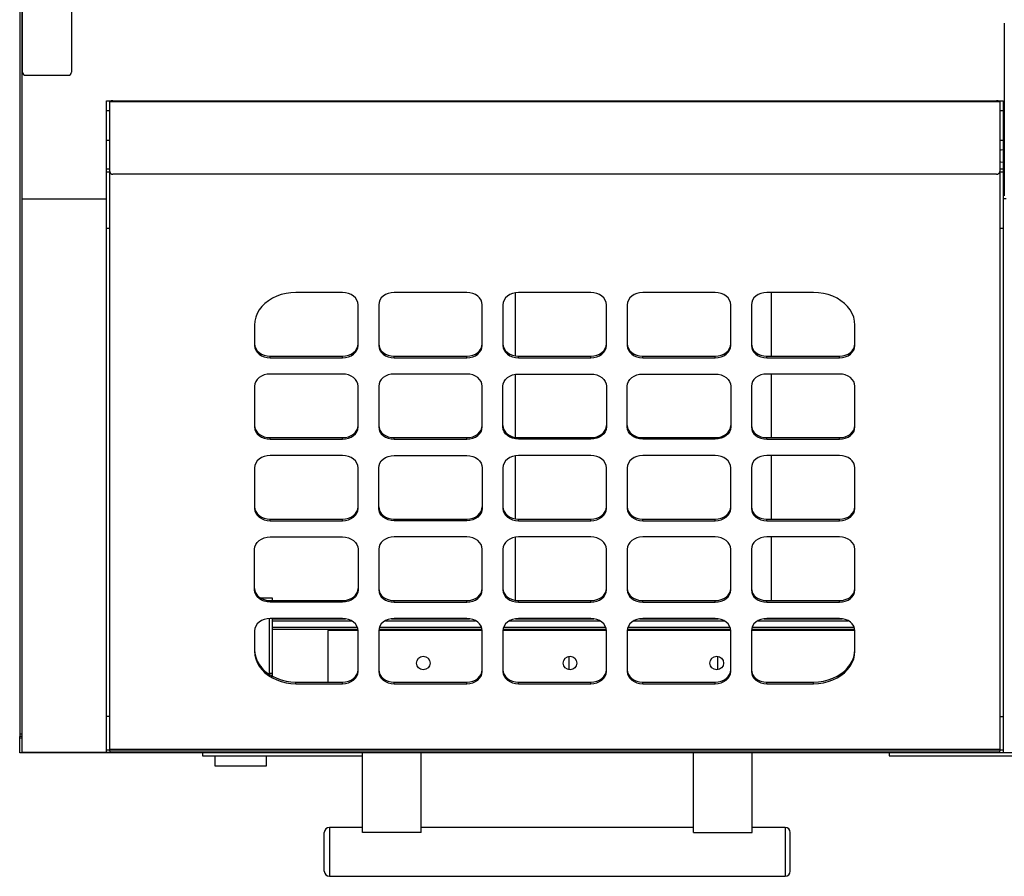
# Model space of a CAD drawing. Header units: inches. Extents: x -15.4 to 39.6, y -30.8 to 39.2.
# Tile 1 of 7: x -15.1 to 8.7, y -27.4 to -6.7. Entities that reach past the tile are written whole.
import ezdxf

# ---------------------------------------------------------------- set-up
doc = ezdxf.new("R2010")
doc.units = ezdxf.units.IN
doc.header["$MEASUREMENT"] = 0

msp = doc.modelspace()

# ---------------------------------------------------------------- linework, layer by layer
at = {"color": 7, "linetype": 'Continuous', "lineweight": 25}
for p, q in [((-15, -24.394), (-15, 35.579)), ((-15.063, 24), (-15.063, -24)), ((-14.992, -7.949), (-14.992, 13.547)), ((-13.811, -6.138), (-13.811, -7.949)), ((8.717, -6.768), (8.717, -10.941)), ((-13.89, -8.028), (-14.913, -8.028)), ((-12.969, -8.646), (8.685, -8.646)), ((-12.969, -24.394), (-12.969, -8.646)), ((-12.89, -24.348), (-12.89, -8.646)), ((8.606, -8.672), (-12.89, -8.672)), ((-12.811, -8.646), (8.528, -8.646)), ((-12.811, -8.646), (-12.811, -8.646)), ((8.528, -8.646), (8.528, -8.646)), ((8.606, -8.646), (8.606, -24.348)), ((8.685, -8.646), (8.685, -24.394)), ((-12.89, -8.885), (-12.969, -8.885)), ((8.685, -8.885), (8.606, -8.885)), ((-12.969, -9.593), (-12.89, -9.593)), ((8.606, -9.593), (8.685, -9.593)), ((-12.89, -10.296), (-12.969, -10.296)), ((-12.969, -10.359), (-12.89, -10.359)), ((8.528, -10.416), (-12.811, -10.416)), ((8.685, -10.296), (8.606, -10.296)), ((8.606, -10.359), (8.685, -10.359)), ((-15, -11.014), (-12.969, -11.014)), ((8.765, -11.014), (8.685, -11.014)), ((-12.89, -11.727), (-12.969, -11.727)), ((8.685, -11.727), (8.606, -11.727)), ((-7.267, -13.276), (-8.392, -13.276)), ((-4.267, -13.276), (-6.017, -13.276)), ((-3.091, -14.807), (-3.091, -13.282)), ((-1.267, -13.276), (-3.017, -13.276)), ((1.733, -13.276), (-0.017, -13.276)), ((4.108, -13.276), (2.983, -13.276)), ((3.091, -14.813), (3.091, -13.276)), ((-6.892, -14.556), (-6.892, -13.572)), ((-6.392, -13.572), (-6.392, -14.556)), ((-3.892, -14.556), (-3.892, -13.572)), ((-3.392, -13.572), (-3.392, -14.556)), ((-0.892, -14.556), (-0.892, -13.572)), ((-0.392, -13.572), (-0.392, -14.556)), ((2.108, -14.556), (2.108, -13.572)), ((2.608, -13.572), (2.608, -14.556)), ((-9.392, -14.064), (-9.392, -14.556)), ((5.108, -14.556), (5.108, -14.064)), ((-9.017, -14.852), (-9.017, -14.813)), ((-9.017, -14.813), (-7.267, -14.813)), ((-9.017, -14.852), (-7.267, -14.852)), ((-7.267, -14.852), (-7.267, -14.813)), ((-6.017, -14.852), (-6.017, -14.813)), ((-6.017, -14.813), (-4.267, -14.813)), ((-6.017, -14.852), (-4.267, -14.852)), ((-4.267, -14.852), (-4.267, -14.813)), ((-3.017, -14.852), (-3.017, -14.813)), ((-3.017, -14.813), (-1.267, -14.813)), ((-3.017, -14.852), (-1.267, -14.852)), ((-1.267, -14.852), (-1.267, -14.813)), ((-0.017, -14.852), (-0.017, -14.813)), ((-0.017, -14.813), (1.733, -14.813)), ((-0.017, -14.852), (1.733, -14.852)), ((1.733, -14.852), (1.733, -14.813)), ((2.983, -14.852), (2.983, -14.813)), ((2.983, -14.813), (4.733, -14.813)), ((2.983, -14.852), (4.733, -14.852)), ((4.733, -14.852), (4.733, -14.813)), ((-7.267, -15.245), (-9.017, -15.245)), ((-4.267, -15.245), (-6.017, -15.245)), ((-3.091, -16.776), (-3.091, -15.251)), ((-3.017, -15.245), (-1.267, -15.245)), ((-0.017, -15.245), (1.733, -15.245)), ((4.733, -15.245), (2.983, -15.245)), ((3.091, -16.782), (3.091, -15.245)), ((-9.392, -15.541), (-9.392, -16.525)), ((-6.892, -16.525), (-6.892, -15.541)), ((-6.392, -15.541), (-6.392, -16.525)), ((-3.892, -16.525), (-3.892, -15.541)), ((-3.392, -16.525), (-3.392, -15.541)), ((-0.892, -15.541), (-0.892, -16.525)), ((-0.392, -16.525), (-0.392, -15.541)), ((2.108, -15.541), (2.108, -16.525)), ((2.608, -15.541), (2.608, -16.525)), ((5.108, -16.525), (5.108, -15.541)), ((-9.017, -16.821), (-9.017, -16.782)), ((-9.017, -16.782), (-7.267, -16.782)), ((-9.017, -16.821), (-7.267, -16.821)), ((-7.267, -16.821), (-7.267, -16.782)), ((-6.017, -16.821), (-6.017, -16.782)), ((-6.017, -16.782), (-4.267, -16.782)), ((-6.017, -16.821), (-4.267, -16.821)), ((-4.267, -16.821), (-4.267, -16.782)), ((-3.017, -16.821), (-3.017, -16.782)), ((-3.017, -16.782), (-1.267, -16.782)), ((-1.267, -16.821), (-3.017, -16.821)), ((-1.267, -16.821), (-1.267, -16.782)), ((-0.017, -16.821), (-0.017, -16.782)), ((-0.017, -16.782), (1.733, -16.782)), ((1.733, -16.821), (-0.017, -16.821)), ((1.733, -16.821), (1.733, -16.782)), ((2.983, -16.821), (2.983, -16.782)), ((2.983, -16.782), (4.733, -16.782)), ((2.983, -16.821), (4.733, -16.821)), ((4.733, -16.821), (4.733, -16.782)), ((-7.267, -17.214), (-9.017, -17.214)), ((-6.017, -17.214), (-4.267, -17.214)), ((-3.091, -18.745), (-3.091, -17.22)), ((-1.267, -17.214), (-3.017, -17.214)), ((1.733, -17.214), (-0.017, -17.214)), ((4.733, -17.214), (2.983, -17.214)), ((3.091, -18.751), (3.091, -17.214)), ((-9.392, -17.51), (-9.392, -18.494)), ((-6.892, -18.494), (-6.892, -17.51)), ((-6.392, -18.494), (-6.392, -17.51)), ((-3.892, -17.51), (-3.892, -18.494)), ((-3.392, -17.51), (-3.392, -18.494)), ((-0.892, -18.494), (-0.892, -17.51)), ((-0.392, -17.51), (-0.392, -18.494)), ((2.108, -18.494), (2.108, -17.51)), ((2.608, -17.51), (2.608, -18.494)), ((5.108, -18.494), (5.108, -17.51)), ((-9.017, -18.79), (-9.017, -18.751)), ((-9.017, -18.751), (-7.267, -18.751)), ((-7.267, -18.79), (-7.267, -18.751)), ((-6.017, -18.79), (-6.017, -18.751)), ((-6.017, -18.751), (-4.267, -18.751)), ((-4.267, -18.79), (-4.267, -18.751)), ((-3.017, -18.79), (-3.017, -18.751)), ((-3.017, -18.751), (-1.267, -18.751)), ((-1.267, -18.79), (-1.267, -18.751)), ((-0.017, -18.79), (-0.017, -18.751)), ((-0.017, -18.751), (1.733, -18.751)), ((1.733, -18.79), (1.733, -18.751)), ((2.983, -18.79), (2.983, -18.751)), ((2.983, -18.751), (4.733, -18.751)), ((4.733, -18.79), (4.733, -18.751)), ((-9.017, -18.79), (-7.267, -18.79)), ((-4.267, -18.79), (-6.017, -18.79)), ((-3.017, -18.79), (-1.267, -18.79)), ((-0.017, -18.79), (1.733, -18.79)), ((2.983, -18.79), (4.733, -18.79)), ((-9.017, -19.183), (-7.267, -19.183)), ((-4.267, -19.183), (-6.017, -19.183)), ((-3.091, -20.714), (-3.091, -19.189)), ((-1.267, -19.183), (-3.017, -19.183)), ((1.733, -19.183), (-0.017, -19.183)), ((4.733, -19.183), (2.983, -19.183)), ((3.091, -20.72), (3.091, -19.183)), ((-9.392, -20.463), (-9.392, -19.479)), ((-6.892, -19.479), (-6.892, -20.463)), ((-6.392, -19.479), (-6.392, -20.463)), ((-3.892, -20.463), (-3.892, -19.479)), ((-3.392, -19.479), (-3.392, -20.463)), ((-0.892, -20.463), (-0.892, -19.479)), ((-0.392, -19.479), (-0.392, -20.463)), ((2.108, -20.463), (2.108, -19.479)), ((2.608, -19.479), (2.608, -20.463)), ((5.108, -20.463), (5.108, -19.479)), ((-9.259, -20.65), (-8.965, -20.65)), ((-8.965, -20.65), (-8.965, -20.72)), ((-9.017, -20.759), (-9.017, -20.72)), ((-9.017, -20.72), (-7.267, -20.72)), ((-7.267, -20.759), (-9.017, -20.759)), ((-7.267, -20.759), (-7.267, -20.72)), ((-6.017, -20.759), (-6.017, -20.72)), ((-6.017, -20.72), (-4.267, -20.72)), ((-6.017, -20.759), (-4.267, -20.759)), ((-4.267, -20.759), (-4.267, -20.72)), ((-3.017, -20.759), (-3.017, -20.72)), ((-3.017, -20.72), (-1.267, -20.72)), ((-3.017, -20.759), (-1.267, -20.759)), ((-1.267, -20.759), (-1.267, -20.72)), ((-0.017, -20.759), (-0.017, -20.72)), ((-0.017, -20.72), (1.733, -20.72)), ((-0.017, -20.759), (1.733, -20.759)), ((1.733, -20.759), (1.733, -20.72)), ((2.983, -20.759), (2.983, -20.72)), ((2.983, -20.72), (4.733, -20.72)), ((2.983, -20.759), (4.733, -20.759)), ((4.733, -20.759), (4.733, -20.72)), ((-9.028, -22.509), (-9.028, -21.152)), ((-7.267, -21.152), (-9.017, -21.152)), ((-8.965, -21.152), (-8.965, -22.547)), ((-8.965, -21.157), (-7.197, -21.157)), ((-6.087, -21.157), (-4.197, -21.157)), ((-4.267, -21.152), (-6.017, -21.152)), ((-3.087, -21.157), (-1.197, -21.157)), ((-1.267, -21.152), (-3.017, -21.152)), ((-0.087, -21.157), (1.803, -21.157)), ((1.733, -21.152), (-0.017, -21.152)), ((2.913, -21.157), (4.803, -21.157)), ((4.733, -21.152), (2.983, -21.152)), ((-8.965, -21.205), (-7.053, -21.205)), ((-6.905, -21.37), (-8.965, -21.37)), ((-3.905, -21.37), (-6.379, -21.37)), ((-6.23, -21.205), (-4.053, -21.205)), ((-0.905, -21.37), (-3.379, -21.37)), ((-3.23, -21.205), (-1.053, -21.205)), ((2.095, -21.37), (-0.379, -21.37)), ((-0.23, -21.205), (1.947, -21.205)), ((5.095, -21.37), (2.621, -21.37)), ((2.77, -21.205), (4.947, -21.205)), ((-9.392, -21.448), (-9.392, -21.94)), ((-8.965, -21.409), (-6.895, -21.409)), ((-7.625, -21.443), (-7.625, -22.689)), ((-6.892, -21.443), (-7.625, -21.443)), ((-6.892, -22.432), (-6.892, -21.448)), ((-3.892, -21.443), (-6.392, -21.443)), ((-6.392, -21.448), (-6.392, -22.432)), ((-6.389, -21.409), (-3.895, -21.409)), ((-3.892, -22.432), (-3.892, -21.448)), ((-0.892, -21.443), (-3.392, -21.443)), ((-3.392, -21.448), (-3.392, -22.432)), ((-3.389, -21.409), (-0.895, -21.409)), ((-0.892, -22.432), (-0.892, -21.448)), ((2.108, -21.443), (-0.392, -21.443)), ((-0.392, -21.448), (-0.392, -22.432)), ((-0.389, -21.409), (2.105, -21.409)), ((2.108, -22.432), (2.108, -21.448)), ((5.108, -21.443), (2.608, -21.443)), ((2.608, -21.448), (2.608, -22.432)), ((2.611, -21.409), (5.105, -21.409)), ((5.108, -21.94), (5.108, -21.448)), ((-1.797, -22.065), (-1.797, -22.391)), ((1.797, -22.391), (1.797, -22.065)), ((-8.965, -22.48), (-9.028, -22.48)), ((-9.003, -22.525), (-8.965, -22.525)), ((-8.392, -22.727), (-8.392, -22.689)), ((-8.392, -22.689), (-7.267, -22.689)), ((-8.392, -22.727), (-7.267, -22.727)), ((-7.267, -22.727), (-7.267, -22.689)), ((-6.017, -22.727), (-6.017, -22.689)), ((-6.017, -22.689), (-4.267, -22.689)), ((-6.017, -22.727), (-4.267, -22.727)), ((-4.267, -22.727), (-4.267, -22.689)), ((-3.017, -22.727), (-3.017, -22.689)), ((-3.017, -22.689), (-1.267, -22.689)), ((-3.017, -22.727), (-1.267, -22.727)), ((-1.267, -22.727), (-1.267, -22.689)), ((-0.017, -22.727), (-0.017, -22.689)), ((-0.017, -22.689), (1.733, -22.689)), ((-0.017, -22.727), (1.733, -22.727)), ((1.733, -22.727), (1.733, -22.689)), ((2.983, -22.727), (2.983, -22.689)), ((2.983, -22.689), (4.108, -22.689)), ((2.983, -22.727), (4.108, -22.727)), ((4.108, -22.727), (4.108, -22.689)), ((-12.89, -23.524), (-12.969, -23.524)), ((8.606, -23.524), (8.685, -23.524)), ((-15.063, -23.941), (-15, -23.941)), ((-15, -24), (-15.063, -24)), ((-15.059, -24.398), (-15.059, -24)), ((-15.059, -24.039), (-15, -24.039)), ((-6.787, -24.398), (-15.059, -24.398)), ((-12.895, -24.394), (-15, -24.394)), ((-12.89, -24.331), (-12.969, -24.331)), ((8.606, -24.318), (-12.89, -24.318)), ((-12.89, -24.348), (8.606, -24.348)), ((-12.89, -24.356), (-12.89, -24.39)), ((-12.89, -24.39), (8.606, -24.39)), ((-10.652, -24.398), (-10.652, -24.467)), ((-10.652, -24.467), (-6.787, -24.467)), ((-10.353, -24.467), (-10.353, -24.71)), ((-9.103, -24.71), (-9.103, -24.467)), ((-6.787, -26.325), (-6.787, -24.39)), ((-5.37, -26.325), (-5.37, -24.39)), ((1.213, -24.398), (-5.37, -24.398)), ((1.213, -26.325), (1.213, -24.39)), ((2.63, -26.325), (2.63, -24.39)), ((11.67, -24.398), (2.63, -24.398)), ((5.939, -24.398), (5.939, -24.467)), ((5.939, -24.467), (10.663, -24.467)), ((8.685, -24.331), (8.606, -24.331)), ((8.606, -24.39), (8.606, -24.355)), ((8.612, -24.394), (11.666, -24.394)), ((-10.353, -24.71), (-9.103, -24.71)), ((-7.706, -27.257), (-7.706, -26.326)), ((-7.581, -26.201), (-7.581, -27.382)), ((-6.787, -26.201), (-7.579, -26.201)), ((-7.579, -26.201), (-7.579, -27.382)), ((-5.37, -26.325), (-6.787, -26.325)), ((1.213, -26.201), (-5.37, -26.201)), ((1.213, -26.325), (2.63, -26.325)), ((3.421, -26.201), (2.63, -26.201)), ((3.421, -26.201), (3.421, -27.382)), ((3.423, -26.201), (3.423, -27.382)), ((3.548, -27.257), (3.548, -26.326)), ((-7.579, -27.382), (3.421, -27.382))]:
    msp.add_line(p, q, dxfattribs=at)
at = {"color": 7, "linetype": 'Continuous', "lineweight": 25, "flags": 128}
for points in [[(8.606, -9.844), (8.636, -9.831), (8.685, -9.823)], [(8.685, -10.138), (8.636, -10.13), (8.606, -10.117)], [(-8.392, -13.276), (-8.512, -13.282), (-8.631, -13.299), (-8.746, -13.327), (-8.856, -13.367), (-8.96, -13.416), (-9.055, -13.474), (-9.14, -13.542), (-9.215, -13.617), (-9.277, -13.698), (-9.327, -13.785), (-9.363, -13.875), (-9.384, -13.969), (-9.392, -14.064)], [(-6.892, -13.572), (-6.899, -13.514), (-6.92, -13.459), (-6.955, -13.408), (-7.002, -13.363), (-7.058, -13.326), (-7.123, -13.299), (-7.194, -13.282), (-7.267, -13.276)], [(-6.017, -13.276), (-6.09, -13.282), (-6.16, -13.299), (-6.225, -13.326), (-6.282, -13.363), (-6.329, -13.408), (-6.363, -13.459), (-6.385, -13.514), (-6.392, -13.572)], [(-3.892, -13.572), (-3.899, -13.514), (-3.92, -13.459), (-3.955, -13.408), (-4.002, -13.363), (-4.058, -13.326), (-4.123, -13.299), (-4.194, -13.282), (-4.267, -13.276)], [(-3.017, -13.276), (-3.09, -13.282), (-3.16, -13.299), (-3.225, -13.326), (-3.282, -13.363), (-3.329, -13.408), (-3.363, -13.459), (-3.385, -13.514), (-3.392, -13.572)], [(-0.892, -13.572), (-0.899, -13.514), (-0.92, -13.459), (-0.955, -13.408), (-1.002, -13.363), (-1.058, -13.326), (-1.123, -13.299), (-1.194, -13.282), (-1.267, -13.276)], [(-0.017, -13.276), (-0.09, -13.282), (-0.16, -13.299), (-0.225, -13.326), (-0.282, -13.363), (-0.329, -13.408), (-0.363, -13.459), (-0.385, -13.514), (-0.392, -13.572)], [(2.108, -13.572), (2.101, -13.514), (2.08, -13.459), (2.045, -13.408), (1.998, -13.363), (1.942, -13.326), (1.877, -13.299), (1.806, -13.282), (1.733, -13.276)], [(2.983, -13.276), (2.91, -13.282), (2.84, -13.299), (2.775, -13.326), (2.718, -13.363), (2.671, -13.408), (2.637, -13.459), (2.615, -13.514), (2.608, -13.572)], [(5.108, -14.064), (5.101, -13.969), (5.079, -13.875), (5.043, -13.785), (4.994, -13.698), (4.931, -13.617), (4.857, -13.542), (4.771, -13.474), (4.676, -13.416), (4.573, -13.367), (4.463, -13.327), (4.348, -13.299), (4.229, -13.282), (4.108, -13.276)], [(-9.392, -14.517), (-9.385, -14.575), (-9.363, -14.63), (-9.329, -14.681), (-9.282, -14.726), (-9.225, -14.763), (-9.16, -14.79), (-9.09, -14.807), (-9.017, -14.813)], [(-9.392, -14.556), (-9.385, -14.614), (-9.363, -14.669), (-9.329, -14.72), (-9.282, -14.765), (-9.225, -14.802), (-9.16, -14.829), (-9.09, -14.846), (-9.017, -14.852)], [(-7.267, -14.813), (-7.194, -14.807), (-7.123, -14.79), (-7.058, -14.763), (-7.002, -14.726), (-6.955, -14.681), (-6.92, -14.63), (-6.899, -14.575), (-6.892, -14.517)], [(-7.267, -14.852), (-7.194, -14.846), (-7.123, -14.829), (-7.058, -14.802), (-7.002, -14.765), (-6.955, -14.72), (-6.92, -14.669), (-6.899, -14.614), (-6.892, -14.556)], [(-6.392, -14.517), (-6.385, -14.575), (-6.363, -14.63), (-6.329, -14.681), (-6.282, -14.726), (-6.225, -14.763), (-6.16, -14.79), (-6.09, -14.807), (-6.017, -14.813)], [(-6.392, -14.556), (-6.385, -14.614), (-6.363, -14.669), (-6.329, -14.72), (-6.282, -14.765), (-6.225, -14.802), (-6.16, -14.829), (-6.09, -14.846), (-6.017, -14.852)], [(-4.267, -14.813), (-4.194, -14.807), (-4.123, -14.79), (-4.058, -14.763), (-4.002, -14.726), (-3.955, -14.681), (-3.92, -14.63), (-3.899, -14.575), (-3.892, -14.517)], [(-4.267, -14.852), (-4.194, -14.846), (-4.123, -14.829), (-4.058, -14.802), (-4.002, -14.765), (-3.955, -14.72), (-3.92, -14.669), (-3.899, -14.614), (-3.892, -14.556)], [(-3.392, -14.517), (-3.385, -14.575), (-3.363, -14.63), (-3.329, -14.681), (-3.282, -14.726), (-3.225, -14.763), (-3.16, -14.79), (-3.09, -14.807), (-3.017, -14.813)], [(-3.392, -14.556), (-3.385, -14.614), (-3.363, -14.669), (-3.329, -14.72), (-3.282, -14.765), (-3.225, -14.802), (-3.16, -14.829), (-3.09, -14.846), (-3.017, -14.852)], [(-1.267, -14.813), (-1.194, -14.807), (-1.123, -14.79), (-1.058, -14.763), (-1.002, -14.726), (-0.955, -14.681), (-0.92, -14.63), (-0.899, -14.575), (-0.892, -14.517)], [(-1.267, -14.852), (-1.194, -14.846), (-1.123, -14.829), (-1.058, -14.802), (-1.002, -14.765), (-0.955, -14.72), (-0.92, -14.669), (-0.899, -14.614), (-0.892, -14.556)], [(-0.392, -14.517), (-0.385, -14.575), (-0.363, -14.63), (-0.329, -14.681), (-0.282, -14.726), (-0.225, -14.763), (-0.16, -14.79), (-0.09, -14.807), (-0.017, -14.813)], [(-0.392, -14.556), (-0.385, -14.614), (-0.363, -14.669), (-0.329, -14.72), (-0.282, -14.765), (-0.225, -14.802), (-0.16, -14.829), (-0.09, -14.846), (-0.017, -14.852)], [(1.733, -14.813), (1.806, -14.807), (1.877, -14.79), (1.942, -14.763), (1.998, -14.726), (2.045, -14.681), (2.08, -14.63), (2.101, -14.575), (2.108, -14.517)], [(1.733, -14.852), (1.806, -14.846), (1.877, -14.829), (1.942, -14.802), (1.998, -14.765), (2.045, -14.72), (2.08, -14.669), (2.101, -14.614), (2.108, -14.556)], [(2.608, -14.517), (2.615, -14.575), (2.637, -14.63), (2.671, -14.681), (2.718, -14.726), (2.775, -14.763), (2.84, -14.79), (2.91, -14.807), (2.983, -14.813)], [(2.608, -14.556), (2.615, -14.614), (2.637, -14.669), (2.671, -14.72), (2.718, -14.765), (2.775, -14.802), (2.84, -14.829), (2.91, -14.846), (2.983, -14.852)], [(4.733, -14.813), (4.806, -14.807), (4.877, -14.79), (4.942, -14.763), (4.998, -14.726), (5.045, -14.681), (5.08, -14.63), (5.101, -14.575), (5.108, -14.517)], [(4.733, -14.852), (4.806, -14.846), (4.877, -14.829), (4.942, -14.802), (4.998, -14.765), (5.045, -14.72), (5.08, -14.669), (5.101, -14.614), (5.108, -14.556)], [(-9.017, -15.245), (-9.09, -15.251), (-9.16, -15.268), (-9.225, -15.295), (-9.282, -15.332), (-9.329, -15.377), (-9.363, -15.428), (-9.385, -15.483), (-9.392, -15.541)], [(-6.892, -15.541), (-6.899, -15.483), (-6.92, -15.428), (-6.955, -15.377), (-7.002, -15.332), (-7.058, -15.295), (-7.123, -15.268), (-7.194, -15.251), (-7.267, -15.245)], [(-6.017, -15.245), (-6.09, -15.251), (-6.16, -15.268), (-6.225, -15.295), (-6.282, -15.332), (-6.329, -15.377), (-6.363, -15.428), (-6.385, -15.483), (-6.392, -15.541)], [(-3.892, -15.541), (-3.899, -15.483), (-3.92, -15.428), (-3.955, -15.377), (-4.002, -15.332), (-4.058, -15.295), (-4.123, -15.268), (-4.194, -15.251), (-4.267, -15.245)], [(-3.392, -15.541), (-3.385, -15.483), (-3.363, -15.428), (-3.329, -15.377), (-3.282, -15.332), (-3.225, -15.295), (-3.16, -15.268), (-3.09, -15.251), (-3.017, -15.245)], [(-1.267, -15.245), (-1.194, -15.251), (-1.123, -15.268), (-1.058, -15.295), (-1.002, -15.332), (-0.955, -15.377), (-0.92, -15.428), (-0.899, -15.483), (-0.892, -15.541)], [(-0.392, -15.541), (-0.385, -15.483), (-0.363, -15.428), (-0.329, -15.377), (-0.282, -15.332), (-0.225, -15.295), (-0.16, -15.268), (-0.09, -15.251), (-0.017, -15.245)], [(1.733, -15.245), (1.806, -15.251), (1.877, -15.268), (1.942, -15.295), (1.998, -15.332), (2.045, -15.377), (2.08, -15.428), (2.101, -15.483), (2.108, -15.541)], [(2.983, -15.245), (2.91, -15.251), (2.84, -15.268), (2.775, -15.295), (2.718, -15.332), (2.671, -15.377), (2.637, -15.428), (2.615, -15.483), (2.608, -15.541)], [(5.108, -15.541), (5.101, -15.483), (5.08, -15.428), (5.045, -15.377), (4.998, -15.332), (4.942, -15.295), (4.877, -15.268), (4.806, -15.251), (4.733, -15.245)], [(-9.392, -16.486), (-9.385, -16.544), (-9.363, -16.599), (-9.329, -16.65), (-9.282, -16.695), (-9.225, -16.732), (-9.16, -16.759), (-9.09, -16.776), (-9.017, -16.782)], [(-9.392, -16.525), (-9.385, -16.583), (-9.363, -16.638), (-9.329, -16.689), (-9.282, -16.734), (-9.225, -16.771), (-9.16, -16.798), (-9.09, -16.815), (-9.017, -16.821)], [(-7.267, -16.782), (-7.194, -16.776), (-7.123, -16.759), (-7.058, -16.732), (-7.002, -16.695), (-6.955, -16.65), (-6.92, -16.599), (-6.899, -16.544), (-6.892, -16.486)], [(-7.267, -16.821), (-7.194, -16.815), (-7.123, -16.798), (-7.058, -16.771), (-7.002, -16.734), (-6.955, -16.689), (-6.92, -16.638), (-6.899, -16.583), (-6.892, -16.525)], [(-6.392, -16.486), (-6.385, -16.544), (-6.363, -16.599), (-6.329, -16.65), (-6.282, -16.695), (-6.225, -16.732), (-6.16, -16.759), (-6.09, -16.776), (-6.017, -16.782)], [(-6.392, -16.525), (-6.385, -16.583), (-6.363, -16.638), (-6.329, -16.689), (-6.282, -16.734), (-6.225, -16.771), (-6.16, -16.798), (-6.09, -16.815), (-6.017, -16.821)], [(-4.267, -16.782), (-4.194, -16.776), (-4.123, -16.759), (-4.058, -16.732), (-4.002, -16.695), (-3.955, -16.65), (-3.92, -16.599), (-3.899, -16.544), (-3.892, -16.486)], [(-4.267, -16.821), (-4.194, -16.815), (-4.123, -16.798), (-4.058, -16.771), (-4.002, -16.734), (-3.955, -16.689), (-3.92, -16.638), (-3.899, -16.583), (-3.892, -16.525)], [(-3.392, -16.486), (-3.385, -16.544), (-3.363, -16.599), (-3.329, -16.65), (-3.282, -16.695), (-3.225, -16.732), (-3.16, -16.759), (-3.09, -16.776), (-3.017, -16.782)], [(-3.017, -16.821), (-3.09, -16.815), (-3.16, -16.798), (-3.225, -16.771), (-3.282, -16.734), (-3.329, -16.689), (-3.363, -16.638), (-3.385, -16.583), (-3.392, -16.525)], [(-1.267, -16.782), (-1.194, -16.776), (-1.123, -16.759), (-1.058, -16.732), (-1.002, -16.695), (-0.955, -16.65), (-0.92, -16.599), (-0.899, -16.544), (-0.892, -16.486)], [(-0.892, -16.525), (-0.899, -16.583), (-0.92, -16.638), (-0.955, -16.689), (-1.002, -16.734), (-1.058, -16.771), (-1.123, -16.798), (-1.194, -16.815), (-1.267, -16.821)], [(-0.392, -16.486), (-0.385, -16.544), (-0.363, -16.599), (-0.329, -16.65), (-0.282, -16.695), (-0.225, -16.732), (-0.16, -16.759), (-0.09, -16.776), (-0.017, -16.782)], [(-0.017, -16.821), (-0.09, -16.815), (-0.16, -16.798), (-0.225, -16.771), (-0.282, -16.734), (-0.329, -16.689), (-0.363, -16.638), (-0.385, -16.583), (-0.392, -16.525)], [(1.733, -16.782), (1.806, -16.776), (1.877, -16.759), (1.942, -16.732), (1.998, -16.695), (2.045, -16.65), (2.08, -16.599), (2.101, -16.544), (2.108, -16.486)], [(2.108, -16.525), (2.101, -16.583), (2.08, -16.638), (2.045, -16.689), (1.998, -16.734), (1.942, -16.771), (1.877, -16.798), (1.806, -16.815), (1.733, -16.821)], [(2.608, -16.486), (2.615, -16.544), (2.637, -16.599), (2.671, -16.65), (2.718, -16.695), (2.775, -16.732), (2.84, -16.759), (2.91, -16.776), (2.983, -16.782)], [(2.608, -16.525), (2.615, -16.583), (2.637, -16.638), (2.671, -16.689), (2.718, -16.734), (2.775, -16.771), (2.84, -16.798), (2.91, -16.815), (2.983, -16.821)], [(4.733, -16.782), (4.806, -16.776), (4.877, -16.759), (4.942, -16.732), (4.998, -16.695), (5.045, -16.65), (5.08, -16.599), (5.101, -16.544), (5.108, -16.486)], [(4.733, -16.821), (4.806, -16.815), (4.877, -16.798), (4.942, -16.771), (4.998, -16.734), (5.045, -16.689), (5.08, -16.638), (5.101, -16.583), (5.108, -16.525)], [(-9.017, -17.214), (-9.09, -17.22), (-9.16, -17.237), (-9.225, -17.264), (-9.282, -17.301), (-9.329, -17.346), (-9.363, -17.397), (-9.385, -17.452), (-9.392, -17.51)], [(-6.892, -17.51), (-6.899, -17.452), (-6.92, -17.397), (-6.955, -17.346), (-7.002, -17.301), (-7.058, -17.264), (-7.123, -17.237), (-7.194, -17.22), (-7.267, -17.214)], [(-6.392, -17.51), (-6.385, -17.452), (-6.363, -17.397), (-6.329, -17.346), (-6.282, -17.301), (-6.225, -17.264), (-6.16, -17.237), (-6.09, -17.22), (-6.017, -17.214)], [(-4.267, -17.214), (-4.194, -17.22), (-4.123, -17.237), (-4.058, -17.264), (-4.002, -17.301), (-3.955, -17.346), (-3.92, -17.397), (-3.899, -17.452), (-3.892, -17.51)], [(-3.017, -17.214), (-3.09, -17.22), (-3.16, -17.237), (-3.225, -17.264), (-3.282, -17.301), (-3.329, -17.346), (-3.363, -17.397), (-3.385, -17.452), (-3.392, -17.51)], [(-0.892, -17.51), (-0.899, -17.452), (-0.92, -17.397), (-0.955, -17.346), (-1.002, -17.301), (-1.058, -17.264), (-1.123, -17.237), (-1.194, -17.22), (-1.267, -17.214)], [(-0.017, -17.214), (-0.09, -17.22), (-0.16, -17.237), (-0.225, -17.264), (-0.282, -17.301), (-0.329, -17.346), (-0.363, -17.397), (-0.385, -17.452), (-0.392, -17.51)], [(2.108, -17.51), (2.101, -17.452), (2.08, -17.397), (2.045, -17.346), (1.998, -17.301), (1.942, -17.264), (1.877, -17.237), (1.806, -17.22), (1.733, -17.214)], [(2.983, -17.214), (2.91, -17.22), (2.84, -17.237), (2.775, -17.264), (2.718, -17.301), (2.671, -17.346), (2.637, -17.397), (2.615, -17.452), (2.608, -17.51)], [(5.108, -17.51), (5.101, -17.452), (5.08, -17.397), (5.045, -17.346), (4.998, -17.301), (4.942, -17.264), (4.877, -17.237), (4.806, -17.22), (4.733, -17.214)], [(-9.392, -18.455), (-9.385, -18.513), (-9.363, -18.568), (-9.329, -18.619), (-9.282, -18.664), (-9.225, -18.701), (-9.16, -18.728), (-9.09, -18.745), (-9.017, -18.751)], [(-9.392, -18.494), (-9.385, -18.552), (-9.363, -18.607), (-9.329, -18.658), (-9.282, -18.703), (-9.225, -18.74), (-9.16, -18.767), (-9.09, -18.784), (-9.017, -18.79)], [(-7.267, -18.751), (-7.194, -18.745), (-7.123, -18.728), (-7.058, -18.701), (-7.002, -18.664), (-6.955, -18.619), (-6.92, -18.568), (-6.899, -18.513), (-6.892, -18.455)], [(-7.267, -18.79), (-7.194, -18.784), (-7.123, -18.767), (-7.058, -18.74), (-7.002, -18.703), (-6.955, -18.658), (-6.92, -18.607), (-6.899, -18.552), (-6.892, -18.494)], [(-6.392, -18.455), (-6.385, -18.513), (-6.363, -18.568), (-6.329, -18.619), (-6.282, -18.664), (-6.225, -18.701), (-6.16, -18.728), (-6.09, -18.745), (-6.017, -18.751)], [(-6.017, -18.79), (-6.09, -18.784), (-6.16, -18.767), (-6.225, -18.74), (-6.282, -18.703), (-6.329, -18.658), (-6.363, -18.607), (-6.385, -18.552), (-6.392, -18.494)], [(-4.267, -18.751), (-4.194, -18.745), (-4.123, -18.728), (-4.058, -18.701), (-4.002, -18.664), (-3.955, -18.619), (-3.92, -18.568), (-3.899, -18.513), (-3.892, -18.455)], [(-3.892, -18.494), (-3.899, -18.552), (-3.92, -18.607), (-3.955, -18.658), (-4.002, -18.703), (-4.058, -18.74), (-4.123, -18.767), (-4.194, -18.784), (-4.267, -18.79)], [(-3.392, -18.455), (-3.385, -18.513), (-3.363, -18.568), (-3.329, -18.619), (-3.282, -18.664), (-3.225, -18.701), (-3.16, -18.728), (-3.09, -18.745), (-3.017, -18.751)], [(-3.392, -18.494), (-3.385, -18.552), (-3.363, -18.607), (-3.329, -18.658), (-3.282, -18.703), (-3.225, -18.74), (-3.16, -18.767), (-3.09, -18.784), (-3.017, -18.79)], [(-1.267, -18.751), (-1.194, -18.745), (-1.123, -18.728), (-1.058, -18.701), (-1.002, -18.664), (-0.955, -18.619), (-0.92, -18.568), (-0.899, -18.513), (-0.892, -18.455)], [(-1.267, -18.79), (-1.194, -18.784), (-1.123, -18.767), (-1.058, -18.74), (-1.002, -18.703), (-0.955, -18.658), (-0.92, -18.607), (-0.899, -18.552), (-0.892, -18.494)], [(-0.392, -18.455), (-0.385, -18.513), (-0.363, -18.568), (-0.329, -18.619), (-0.282, -18.664), (-0.225, -18.701), (-0.16, -18.728), (-0.09, -18.745), (-0.017, -18.751)], [(-0.392, -18.494), (-0.385, -18.552), (-0.363, -18.607), (-0.329, -18.658), (-0.282, -18.703), (-0.225, -18.74), (-0.16, -18.767), (-0.09, -18.784), (-0.017, -18.79)], [(1.733, -18.751), (1.806, -18.745), (1.877, -18.728), (1.942, -18.701), (1.998, -18.664), (2.045, -18.619), (2.08, -18.568), (2.101, -18.513), (2.108, -18.455)], [(1.733, -18.79), (1.806, -18.784), (1.877, -18.767), (1.942, -18.74), (1.998, -18.703), (2.045, -18.658), (2.08, -18.607), (2.101, -18.552), (2.108, -18.494)], [(2.608, -18.455), (2.615, -18.513), (2.637, -18.568), (2.671, -18.619), (2.718, -18.664), (2.775, -18.701), (2.84, -18.728), (2.91, -18.745), (2.983, -18.751)], [(2.608, -18.494), (2.615, -18.552), (2.637, -18.607), (2.671, -18.658), (2.718, -18.703), (2.775, -18.74), (2.84, -18.767), (2.91, -18.784), (2.983, -18.79)], [(4.733, -18.751), (4.806, -18.745), (4.877, -18.728), (4.942, -18.701), (4.998, -18.664), (5.045, -18.619), (5.08, -18.568), (5.101, -18.513), (5.108, -18.455)], [(4.733, -18.79), (4.806, -18.784), (4.877, -18.767), (4.942, -18.74), (4.998, -18.703), (5.045, -18.658), (5.08, -18.607), (5.101, -18.552), (5.108, -18.494)], [(-9.392, -19.479), (-9.385, -19.421), (-9.363, -19.366), (-9.329, -19.315), (-9.282, -19.27), (-9.225, -19.233), (-9.16, -19.206), (-9.09, -19.189), (-9.017, -19.183)], [(-7.267, -19.183), (-7.194, -19.189), (-7.123, -19.206), (-7.058, -19.233), (-7.002, -19.27), (-6.955, -19.315), (-6.92, -19.366), (-6.899, -19.421), (-6.892, -19.479)], [(-6.017, -19.183), (-6.09, -19.189), (-6.16, -19.206), (-6.225, -19.233), (-6.282, -19.27), (-6.329, -19.315), (-6.363, -19.366), (-6.385, -19.421), (-6.392, -19.479)], [(-3.892, -19.479), (-3.899, -19.421), (-3.92, -19.366), (-3.955, -19.315), (-4.002, -19.27), (-4.058, -19.233), (-4.123, -19.206), (-4.194, -19.189), (-4.267, -19.183)], [(-3.017, -19.183), (-3.09, -19.189), (-3.16, -19.206), (-3.225, -19.233), (-3.282, -19.27), (-3.329, -19.315), (-3.363, -19.366), (-3.385, -19.421), (-3.392, -19.479)], [(-0.892, -19.479), (-0.899, -19.421), (-0.92, -19.366), (-0.955, -19.315), (-1.002, -19.27), (-1.058, -19.233), (-1.123, -19.206), (-1.194, -19.189), (-1.267, -19.183)], [(-0.017, -19.183), (-0.09, -19.189), (-0.16, -19.206), (-0.225, -19.233), (-0.282, -19.27), (-0.329, -19.315), (-0.363, -19.366), (-0.385, -19.421), (-0.392, -19.479)], [(2.108, -19.479), (2.101, -19.421), (2.08, -19.366), (2.045, -19.315), (1.998, -19.27), (1.942, -19.233), (1.877, -19.206), (1.806, -19.189), (1.733, -19.183)], [(2.983, -19.183), (2.91, -19.189), (2.84, -19.206), (2.775, -19.233), (2.718, -19.27), (2.671, -19.315), (2.637, -19.366), (2.615, -19.421), (2.608, -19.479)], [(5.108, -19.479), (5.101, -19.421), (5.08, -19.366), (5.045, -19.315), (4.998, -19.27), (4.942, -19.233), (4.877, -19.206), (4.806, -19.189), (4.733, -19.183)], [(-9.392, -20.424), (-9.385, -20.482), (-9.363, -20.537), (-9.329, -20.588), (-9.282, -20.633), (-9.225, -20.67), (-9.16, -20.697), (-9.09, -20.714), (-9.017, -20.72)], [(-7.267, -20.72), (-7.194, -20.714), (-7.123, -20.697), (-7.058, -20.67), (-7.002, -20.633), (-6.955, -20.588), (-6.92, -20.537), (-6.899, -20.482), (-6.892, -20.424)], [(-6.392, -20.424), (-6.385, -20.482), (-6.363, -20.537), (-6.329, -20.588), (-6.282, -20.633), (-6.225, -20.67), (-6.16, -20.697), (-6.09, -20.714), (-6.017, -20.72)], [(-4.267, -20.72), (-4.194, -20.714), (-4.123, -20.697), (-4.058, -20.67), (-4.002, -20.633), (-3.955, -20.588), (-3.92, -20.537), (-3.899, -20.482), (-3.892, -20.424)], [(-3.392, -20.424), (-3.385, -20.482), (-3.363, -20.537), (-3.329, -20.588), (-3.282, -20.633), (-3.225, -20.67), (-3.16, -20.697), (-3.09, -20.714), (-3.017, -20.72)], [(-1.267, -20.72), (-1.194, -20.714), (-1.123, -20.697), (-1.058, -20.67), (-1.002, -20.633), (-0.955, -20.588), (-0.92, -20.537), (-0.899, -20.482), (-0.892, -20.424)], [(-0.392, -20.424), (-0.385, -20.482), (-0.363, -20.537), (-0.329, -20.588), (-0.282, -20.633), (-0.225, -20.67), (-0.16, -20.697), (-0.09, -20.714), (-0.017, -20.72)], [(1.733, -20.72), (1.806, -20.714), (1.877, -20.697), (1.942, -20.67), (1.998, -20.633), (2.045, -20.588), (2.08, -20.537), (2.101, -20.482), (2.108, -20.424)], [(2.608, -20.424), (2.615, -20.482), (2.637, -20.537), (2.671, -20.588), (2.718, -20.633), (2.775, -20.67), (2.84, -20.697), (2.91, -20.714), (2.983, -20.72)], [(4.733, -20.72), (4.806, -20.714), (4.877, -20.697), (4.942, -20.67), (4.998, -20.633), (5.045, -20.588), (5.08, -20.537), (5.101, -20.482), (5.108, -20.424)], [(-9.017, -20.759), (-9.09, -20.753), (-9.16, -20.736), (-9.225, -20.709), (-9.282, -20.672), (-9.329, -20.627), (-9.363, -20.576), (-9.385, -20.521), (-9.392, -20.463)], [(-6.892, -20.463), (-6.899, -20.521), (-6.92, -20.576), (-6.955, -20.627), (-7.002, -20.672), (-7.058, -20.709), (-7.123, -20.736), (-7.194, -20.753), (-7.267, -20.759)], [(-6.392, -20.463), (-6.385, -20.521), (-6.363, -20.576), (-6.329, -20.627), (-6.282, -20.672), (-6.225, -20.709), (-6.16, -20.736), (-6.09, -20.753), (-6.017, -20.759)], [(-4.267, -20.759), (-4.194, -20.753), (-4.123, -20.736), (-4.058, -20.709), (-4.002, -20.672), (-3.955, -20.627), (-3.92, -20.576), (-3.899, -20.521), (-3.892, -20.463)], [(-3.392, -20.463), (-3.385, -20.521), (-3.363, -20.576), (-3.329, -20.627), (-3.282, -20.672), (-3.225, -20.709), (-3.16, -20.736), (-3.09, -20.753), (-3.017, -20.759)], [(-1.267, -20.759), (-1.194, -20.753), (-1.123, -20.736), (-1.058, -20.709), (-1.002, -20.672), (-0.955, -20.627), (-0.92, -20.576), (-0.899, -20.521), (-0.892, -20.463)], [(-0.392, -20.463), (-0.385, -20.521), (-0.363, -20.576), (-0.329, -20.627), (-0.282, -20.672), (-0.225, -20.709), (-0.16, -20.736), (-0.09, -20.753), (-0.017, -20.759)], [(1.733, -20.759), (1.806, -20.753), (1.877, -20.736), (1.942, -20.709), (1.998, -20.672), (2.045, -20.627), (2.08, -20.576), (2.101, -20.521), (2.108, -20.463)], [(2.608, -20.463), (2.615, -20.521), (2.637, -20.576), (2.671, -20.627), (2.718, -20.672), (2.775, -20.709), (2.84, -20.736), (2.91, -20.753), (2.983, -20.759)], [(4.733, -20.759), (4.806, -20.753), (4.877, -20.736), (4.942, -20.709), (4.998, -20.672), (5.045, -20.627), (5.08, -20.576), (5.101, -20.521), (5.108, -20.463)], [(-9.017, -21.152), (-9.09, -21.158), (-9.16, -21.175), (-9.225, -21.202), (-9.282, -21.239), (-9.329, -21.284), (-9.363, -21.335), (-9.385, -21.39), (-9.392, -21.448)], [(-6.892, -21.448), (-6.899, -21.39), (-6.92, -21.335), (-6.955, -21.284), (-7.002, -21.239), (-7.058, -21.202), (-7.123, -21.175), (-7.194, -21.158), (-7.267, -21.152)], [(-6.017, -21.152), (-6.09, -21.158), (-6.16, -21.175), (-6.225, -21.202), (-6.282, -21.239), (-6.329, -21.284), (-6.363, -21.335), (-6.385, -21.39), (-6.392, -21.448)], [(-3.892, -21.448), (-3.899, -21.39), (-3.92, -21.335), (-3.955, -21.284), (-4.002, -21.239), (-4.058, -21.202), (-4.123, -21.175), (-4.194, -21.158), (-4.267, -21.152)], [(-3.017, -21.152), (-3.09, -21.158), (-3.16, -21.175), (-3.225, -21.202), (-3.282, -21.239), (-3.329, -21.284), (-3.363, -21.335), (-3.385, -21.39), (-3.392, -21.448)], [(-0.892, -21.448), (-0.899, -21.39), (-0.92, -21.335), (-0.955, -21.284), (-1.002, -21.239), (-1.058, -21.202), (-1.123, -21.175), (-1.194, -21.158), (-1.267, -21.152)], [(-0.017, -21.152), (-0.09, -21.158), (-0.16, -21.175), (-0.225, -21.202), (-0.282, -21.239), (-0.329, -21.284), (-0.363, -21.335), (-0.385, -21.39), (-0.392, -21.448)], [(2.108, -21.448), (2.101, -21.39), (2.08, -21.335), (2.045, -21.284), (1.998, -21.239), (1.942, -21.202), (1.877, -21.175), (1.806, -21.158), (1.733, -21.152)], [(2.983, -21.152), (2.91, -21.158), (2.84, -21.175), (2.775, -21.202), (2.718, -21.239), (2.671, -21.284), (2.637, -21.335), (2.615, -21.39), (2.608, -21.448)], [(5.108, -21.448), (5.101, -21.39), (5.08, -21.335), (5.045, -21.284), (4.998, -21.239), (4.942, -21.202), (4.877, -21.175), (4.806, -21.158), (4.733, -21.152)], [(-9.392, -21.901), (-9.384, -21.996), (-9.363, -22.09), (-9.327, -22.18), (-9.277, -22.267), (-9.215, -22.348), (-9.14, -22.423), (-9.055, -22.491), (-8.96, -22.549), (-8.856, -22.598), (-8.746, -22.638), (-8.631, -22.666), (-8.512, -22.683), (-8.392, -22.689)], [(-9.392, -21.94), (-9.384, -22.035), (-9.363, -22.128), (-9.327, -22.219), (-9.277, -22.306), (-9.215, -22.387), (-9.14, -22.462), (-9.055, -22.529), (-8.96, -22.588), (-8.856, -22.637), (-8.746, -22.676), (-8.631, -22.705), (-8.512, -22.722), (-8.392, -22.727)], [(4.108, -22.689), (4.229, -22.683), (4.348, -22.666), (4.463, -22.638), (4.573, -22.598), (4.676, -22.549), (4.771, -22.491), (4.857, -22.423), (4.931, -22.348), (4.994, -22.267), (5.043, -22.18), (5.079, -22.09), (5.101, -21.996), (5.108, -21.901)], [(4.108, -22.727), (4.229, -22.722), (4.348, -22.705), (4.463, -22.676), (4.573, -22.637), (4.676, -22.588), (4.771, -22.529), (4.857, -22.462), (4.931, -22.387), (4.994, -22.306), (5.043, -22.219), (5.079, -22.128), (5.101, -22.035), (5.108, -21.94)], [(-7.267, -22.689), (-7.194, -22.683), (-7.123, -22.666), (-7.058, -22.639), (-7.002, -22.602), (-6.955, -22.557), (-6.92, -22.506), (-6.899, -22.451), (-6.892, -22.393)], [(-7.267, -22.727), (-7.194, -22.722), (-7.123, -22.705), (-7.058, -22.678), (-7.002, -22.641), (-6.955, -22.596), (-6.92, -22.545), (-6.899, -22.49), (-6.892, -22.432)], [(-6.392, -22.393), (-6.385, -22.451), (-6.363, -22.506), (-6.329, -22.557), (-6.282, -22.602), (-6.225, -22.639), (-6.16, -22.666), (-6.09, -22.683), (-6.017, -22.689)], [(-6.392, -22.432), (-6.385, -22.49), (-6.363, -22.545), (-6.329, -22.596), (-6.282, -22.641), (-6.225, -22.678), (-6.16, -22.705), (-6.09, -22.722), (-6.017, -22.727)], [(-4.267, -22.689), (-4.194, -22.683), (-4.123, -22.666), (-4.058, -22.639), (-4.002, -22.602), (-3.955, -22.557), (-3.92, -22.506), (-3.899, -22.451), (-3.892, -22.393)], [(-4.267, -22.727), (-4.194, -22.722), (-4.123, -22.705), (-4.058, -22.678), (-4.002, -22.641), (-3.955, -22.596), (-3.92, -22.545), (-3.899, -22.49), (-3.892, -22.432)], [(-3.392, -22.393), (-3.385, -22.451), (-3.363, -22.506), (-3.329, -22.557), (-3.282, -22.602), (-3.225, -22.639), (-3.16, -22.666), (-3.09, -22.683), (-3.017, -22.689)], [(-3.392, -22.432), (-3.385, -22.49), (-3.363, -22.545), (-3.329, -22.596), (-3.282, -22.641), (-3.225, -22.678), (-3.16, -22.705), (-3.09, -22.722), (-3.017, -22.727)], [(-1.267, -22.689), (-1.194, -22.683), (-1.123, -22.666), (-1.058, -22.639), (-1.002, -22.602), (-0.955, -22.557), (-0.92, -22.506), (-0.899, -22.451), (-0.892, -22.393)], [(-1.267, -22.727), (-1.194, -22.722), (-1.123, -22.705), (-1.058, -22.678), (-1.002, -22.641), (-0.955, -22.596), (-0.92, -22.545), (-0.899, -22.49), (-0.892, -22.432)], [(-0.392, -22.393), (-0.385, -22.451), (-0.363, -22.506), (-0.329, -22.557), (-0.282, -22.602), (-0.225, -22.639), (-0.16, -22.666), (-0.09, -22.683), (-0.017, -22.689)], [(-0.392, -22.432), (-0.385, -22.49), (-0.363, -22.545), (-0.329, -22.596), (-0.282, -22.641), (-0.225, -22.678), (-0.16, -22.705), (-0.09, -22.722), (-0.017, -22.727)], [(1.733, -22.689), (1.806, -22.683), (1.877, -22.666), (1.942, -22.639), (1.998, -22.602), (2.045, -22.557), (2.08, -22.506), (2.101, -22.451), (2.108, -22.393)], [(1.733, -22.727), (1.806, -22.722), (1.877, -22.705), (1.942, -22.678), (1.998, -22.641), (2.045, -22.596), (2.08, -22.545), (2.101, -22.49), (2.108, -22.432)], [(2.608, -22.393), (2.615, -22.451), (2.637, -22.506), (2.671, -22.557), (2.718, -22.602), (2.775, -22.639), (2.84, -22.666), (2.91, -22.683), (2.983, -22.689)], [(2.608, -22.432), (2.615, -22.49), (2.637, -22.545), (2.671, -22.596), (2.718, -22.641), (2.775, -22.678), (2.84, -22.705), (2.91, -22.722), (2.983, -22.727)]]:
    msp.add_lwpolyline(points, dxfattribs=at)
at = {"color": 7, "linetype": 'Continuous', "lineweight": 25}
for centre in [(-5.315, -22.228), (-1.772, -22.228), (1.772, -22.228)]:
    msp.add_circle(centre, 0.165, dxfattribs=at)
for centre, radius, start, end in [((-14.913, -7.949), 0.0787, 180, 270), ((-13.89, -7.949), 0.0787, 270, 0), ((-12.831, -9.223), 0.577, 88.0486, 95.8724), ((8.547, -9.223), 0.577, 84.1276, 91.9514), ((-12.818, -10.345), 0.0719, 187.5849, 275.9672), ((8.535, -10.345), 0.0719, 264.0328, 352.4151), ((-7.581, -26.326), 0.125, 90, 180), ((3.423, -26.326), 0.125, 0, 90), ((-7.581, -27.257), 0.125, 180, 270), ((3.423, -27.257), 0.125, 270, 360)]:
    msp.add_arc(centre, radius, start, end, dxfattribs=at)

doc.saveas('drawing.dxf')
